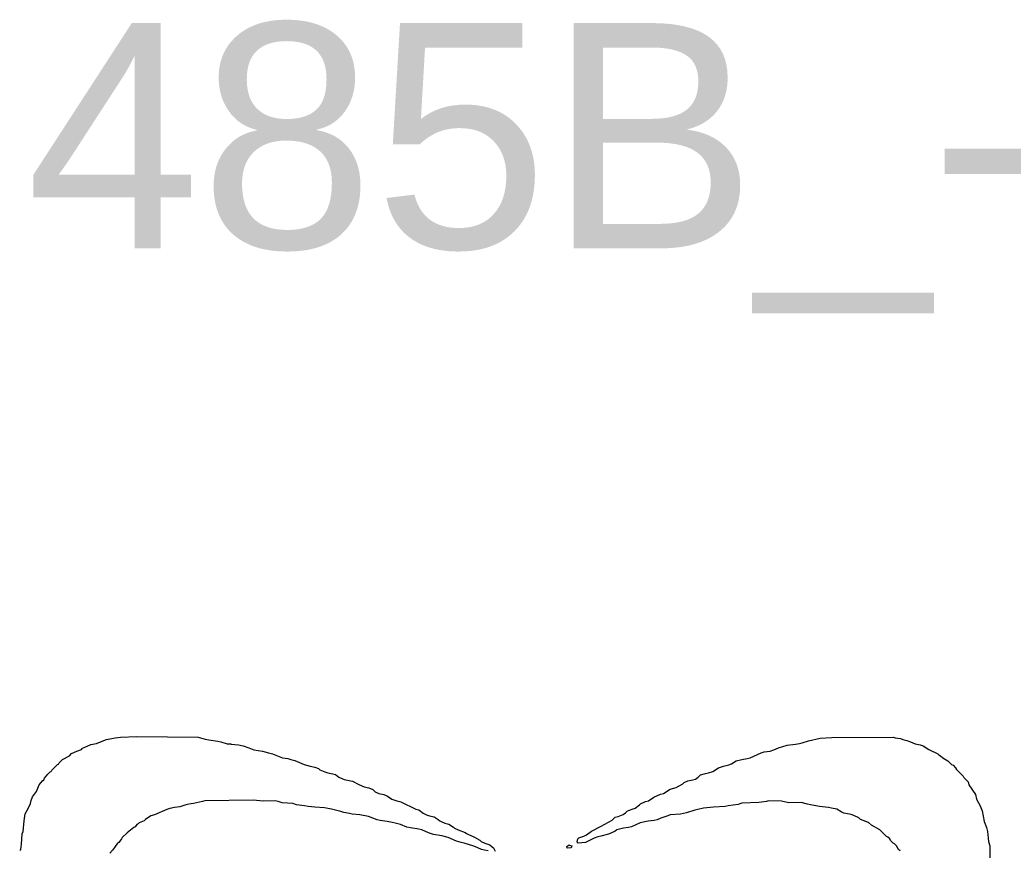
# Model space of a CAD drawing. Header units: inches. Extents: x -4 to 282, y -17 to 94.
# Tile 5 of 31: x -0.02 to 3.47, y -5.14 to -2.19. Entities that reach past the tile are written whole.
import ezdxf

# ---------------------------------------------------------------- set-up
doc = ezdxf.new("R2010")
doc.units = ezdxf.units.IN
doc.layers.add('Top Overlay', color=2, linetype='Continuous')
doc.styles.add('Arial', font='txt', dxfattribs={"height": 0.2})

msp = doc.modelspace()

# ---------------------------------------------------------------- linework, layer by layer
at = {"layer": 'Top Overlay'}
for p, q in [((0.2498, -4.7583), (0.2708, -4.7504)), ((0.2708, -4.7504), (0.2853, -4.7438)), ((0.2853, -4.7438), (0.3168, -4.7386)), ((0.3168, -4.7386), (0.3353, -4.7359)), ((0.3353, -4.7359), (0.3931, -4.7333)), ((0.3931, -4.7333), (0.6115, -4.7359)), ((0.6115, -4.7359), (0.6194, -4.7386)), ((0.6194, -4.7386), (0.6365, -4.7425)), ((0.6365, -4.7425), (0.6496, -4.7452)), ((0.6496, -4.7452), (0.6812, -4.7504)), ((0.6812, -4.7504), (0.6917, -4.753)), ((0.6917, -4.753), (0.7141, -4.7596)), ((2.7567, -4.7557), (2.779, -4.7491)), ((2.779, -4.7491), (2.8198, -4.7399)), ((2.8198, -4.7399), (2.8619, -4.7373)), ((2.8619, -4.7373), (3.0789, -4.7359)), ((3.0789, -4.7359), (3.0868, -4.7386)), ((3.0868, -4.7386), (3.1052, -4.7412)), ((3.1052, -4.7412), (3.1131, -4.7438)), ((3.1131, -4.7438), (3.1276, -4.7478)), ((3.1276, -4.7478), (3.1407, -4.753)), ((3.1407, -4.753), (3.1578, -4.7596)), ((0.1616, -4.7938), (0.1801, -4.7859)), ((0.1801, -4.7859), (0.1972, -4.7794)), ((0.1972, -4.7794), (0.2011, -4.7754)), ((0.2011, -4.7754), (0.2064, -4.7728)), ((0.2064, -4.7728), (0.23, -4.7623)), ((0.23, -4.7623), (0.2498, -4.7583)), ((0.7141, -4.7596), (0.7272, -4.7596)), ((0.7272, -4.7596), (0.7285, -4.7609)), ((0.7285, -4.7609), (0.7548, -4.7636)), ((0.7548, -4.7636), (0.7706, -4.7662)), ((0.7706, -4.7662), (0.7917, -4.7741)), ((0.7917, -4.7741), (0.8088, -4.7807)), ((0.8088, -4.7807), (0.8403, -4.7859)), ((0.8403, -4.7859), (0.8614, -4.7912)), ((2.6107, -4.7912), (2.6212, -4.7886)), ((2.6212, -4.7886), (2.6422, -4.7859)), ((2.6422, -4.7859), (2.6554, -4.7807)), ((2.6554, -4.7807), (2.6725, -4.7741)), ((2.6725, -4.7741), (2.7027, -4.7649)), ((2.7027, -4.7649), (2.733, -4.7609)), ((2.733, -4.7609), (2.7461, -4.7583)), ((2.7461, -4.7583), (2.7567, -4.7557)), ((3.1578, -4.7596), (3.1749, -4.7636)), ((3.1749, -4.7636), (3.1854, -4.7662)), ((3.1854, -4.7662), (3.2065, -4.7794)), ((3.2065, -4.7794), (3.2381, -4.7951)), ((0.1182, -4.8267), (0.1301, -4.8149)), ((0.1301, -4.8149), (0.1538, -4.8017)), ((0.1538, -4.8017), (0.1616, -4.7938)), ((0.8614, -4.7912), (0.8758, -4.7951)), ((0.8758, -4.7951), (0.9113, -4.8096)), ((0.9113, -4.8096), (0.9298, -4.8122)), ((0.9298, -4.8122), (0.9403, -4.8149)), ((0.9403, -4.8149), (0.9548, -4.8188)), ((0.9548, -4.8188), (0.9876, -4.8333)), ((2.5055, -4.8306), (2.5212, -4.8201)), ((2.5212, -4.8201), (2.5423, -4.8149)), ((2.5423, -4.8149), (2.5607, -4.8122)), ((2.5607, -4.8122), (2.5712, -4.8096)), ((2.5712, -4.8096), (2.6107, -4.7912)), ((3.2381, -4.7951), (3.242, -4.7991)), ((3.242, -4.7991), (3.2473, -4.8017)), ((3.2473, -4.8017), (3.2552, -4.8096)), ((3.2552, -4.8096), (3.2736, -4.8201)), ((3.2736, -4.8201), (3.2867, -4.8333)), ((0.0775, -4.8675), (0.0854, -4.8596)), ((0.0854, -4.8596), (0.0893, -4.8583)), ((0.0893, -4.8583), (0.0919, -4.853)), ((0.0919, -4.853), (0.1117, -4.8333)), ((0.1117, -4.8333), (0.1156, -4.832)), ((0.1156, -4.832), (0.1182, -4.8267)), ((0.9876, -4.8333), (1.0087, -4.8385)), ((1.0087, -4.8385), (1.0258, -4.8425)), ((1.0258, -4.8425), (1.0389, -4.8477)), ((1.0389, -4.8477), (1.0429, -4.8517)), ((1.0429, -4.8517), (1.0613, -4.8596)), ((1.0613, -4.8596), (1.0718, -4.8622)), ((2.4239, -4.8622), (2.4384, -4.8583)), ((2.4384, -4.8583), (2.4594, -4.8451)), ((2.4594, -4.8451), (2.4765, -4.8385)), ((2.4765, -4.8385), (2.4962, -4.8346)), ((2.4962, -4.8346), (2.5055, -4.8306)), ((3.2867, -4.8333), (3.292, -4.8359)), ((3.292, -4.8359), (3.3012, -4.8451)), ((3.3012, -4.8451), (3.3038, -4.8504)), ((3.3038, -4.8504), (3.3275, -4.874)), ((0.0472, -4.9056), (0.059, -4.8911)), ((0.059, -4.8911), (0.063, -4.8872)), ((0.063, -4.8872), (0.0656, -4.8819)), ((0.0656, -4.8819), (0.0775, -4.8675)), ((1.0718, -4.8622), (1.0889, -4.8662)), ((1.0889, -4.8662), (1.0994, -4.8688)), ((1.0994, -4.8688), (1.1113, -4.878)), ((1.1113, -4.878), (1.1297, -4.8859)), ((1.1297, -4.8859), (1.1599, -4.8925)), ((1.1599, -4.8925), (1.1823, -4.9043)), ((2.3371, -4.8964), (2.3503, -4.8911)), ((2.3503, -4.8911), (2.3674, -4.8872)), ((2.3674, -4.8872), (2.3779, -4.8846)), ((2.3779, -4.8846), (2.3871, -4.878)), ((2.3871, -4.878), (2.395, -4.8701)), ((2.395, -4.8701), (2.4134, -4.8648)), ((2.4134, -4.8648), (2.4239, -4.8622)), ((3.3275, -4.874), (3.3301, -4.8793)), ((3.3301, -4.8793), (3.3459, -4.8951)), ((0.0235, -4.9477), (0.0367, -4.9293)), ((0.0367, -4.9293), (0.0446, -4.9109)), ((0.0446, -4.9109), (0.0472, -4.9056)), ((1.1823, -4.9043), (1.2007, -4.9122)), ((1.2007, -4.9122), (1.2178, -4.9161)), ((1.2178, -4.9161), (1.231, -4.9214)), ((1.231, -4.9214), (1.2402, -4.9306)), ((2.2634, -4.9359), (2.2871, -4.9201)), ((2.2871, -4.9201), (2.3082, -4.9148)), ((2.3082, -4.9148), (2.3318, -4.9017)), ((2.3318, -4.9017), (2.3371, -4.8964)), ((3.3459, -4.8951), (3.3485, -4.9056)), ((3.3485, -4.9056), (3.3722, -4.9398)), ((0.0156, -4.9714), (0.0183, -4.9609)), ((0.0183, -4.9609), (0.0235, -4.9477)), ((0.6272, -4.9648), (0.5944, -4.9714)), ((0.6351, -4.9622), (0.6272, -4.9648)), ((0.8061, -4.9595), (0.6351, -4.9622)), ((0.8416, -4.9635), (0.8061, -4.9595)), ((0.885, -4.9622), (0.8416, -4.9635)), ((0.8956, -4.9648), (0.885, -4.9622)), ((0.91, -4.9688), (0.8956, -4.9648)), ((1.2402, -4.9306), (1.2533, -4.9359)), ((1.2533, -4.9359), (1.2704, -4.9398)), ((1.2704, -4.9398), (1.2836, -4.9451)), ((1.2836, -4.9451), (1.2993, -4.9556)), ((1.2993, -4.9556), (1.3164, -4.9622)), ((1.3164, -4.9622), (1.3309, -4.9661)), ((2.1819, -4.9727), (2.2003, -4.9648)), ((2.2003, -4.9648), (2.2108, -4.9622)), ((2.2108, -4.9622), (2.2292, -4.949)), ((2.2292, -4.949), (2.2529, -4.9385)), ((2.2529, -4.9385), (2.2634, -4.9359)), ((2.6291, -4.9648), (2.6028, -4.9674)), ((2.637, -4.9622), (2.6291, -4.9648)), ((2.683, -4.9635), (2.637, -4.9622)), ((2.7093, -4.9688), (2.683, -4.9635)), ((3.3722, -4.9398), (3.3748, -4.9556)), ((3.3748, -4.9556), (3.388, -4.9793)), ((-0.0028, -5.0082), (0.0078, -4.9898)), ((0.0078, -4.9898), (0.0156, -4.9714)), ((0.4997, -4.9924), (0.4563, -5.0122)), ((0.5102, -4.9898), (0.4997, -4.9924)), ((0.5273, -4.9858), (0.5102, -4.9898)), ((0.5457, -4.9832), (0.5273, -4.9858)), ((0.5641, -4.978), (0.5457, -4.9832)), ((0.5786, -4.974), (0.5641, -4.978)), ((0.5944, -4.9714), (0.5786, -4.974)), ((0.9469, -4.9714), (0.91, -4.9688)), ((0.96, -4.9766), (0.9469, -4.9714)), ((0.9889, -4.9793), (0.96, -4.9766)), ((1.0021, -4.9819), (0.9889, -4.9793)), ((1.0258, -4.9845), (1.0021, -4.9819)), ((1.06, -4.9872), (1.0258, -4.9845)), ((1.085, -4.9911), (1.06, -4.9872)), ((1.1034, -4.9964), (1.085, -4.9911)), ((1.1178, -5.0003), (1.1034, -4.9964)), ((1.3309, -4.9661), (1.3848, -4.9911)), ((1.3848, -4.9911), (1.3954, -4.9937)), ((1.3954, -4.9937), (1.4098, -5.0056)), ((2.1293, -5.0043), (2.1345, -4.999)), ((2.1345, -4.999), (2.1398, -4.9964)), ((2.1398, -4.9964), (2.153, -4.9911)), ((2.153, -4.9911), (2.1635, -4.9885)), ((2.1635, -4.9885), (2.178, -4.9766)), ((2.178, -4.9766), (2.1819, -4.9727)), ((2.3752, -4.9951), (2.345, -5.0043)), ((2.3858, -4.9924), (2.3752, -4.9951)), ((2.4055, -4.9885), (2.3858, -4.9924)), ((2.441, -4.9845), (2.4055, -4.9885)), ((2.4831, -4.9819), (2.441, -4.9845)), ((2.4936, -4.9793), (2.4831, -4.9819)), ((2.5291, -4.9753), (2.4936, -4.9793)), ((2.5423, -4.9701), (2.5291, -4.9753)), ((2.6028, -4.9674), (2.5423, -4.9701)), ((2.7527, -4.9674), (2.7093, -4.9688)), ((2.7751, -4.974), (2.7527, -4.9674)), ((2.7856, -4.9766), (2.7751, -4.974)), ((2.8172, -4.9819), (2.7856, -4.9766)), ((2.8501, -4.9858), (2.8172, -4.9819)), ((2.8606, -4.9885), (2.8501, -4.9858)), ((2.879, -4.9911), (2.8606, -4.9885)), ((2.8948, -5.0016), (2.879, -4.9911)), ((3.388, -4.9793), (3.3959, -4.9977)), ((3.3959, -4.9977), (3.4025, -5.0358)), ((-0.0107, -5.0713), (-0.0067, -5.0332)), ((-0.0067, -5.0332), (-0.0028, -5.0082)), ((0.4194, -5.0332), (0.4023, -5.0398)), ((0.4247, -5.0279), (0.4194, -5.0332)), ((0.4431, -5.0148), (0.4247, -5.0279)), ((0.4563, -5.0122), (0.4431, -5.0148)), ((1.1284, -5.0029), (1.1178, -5.0003)), ((1.1481, -5.0069), (1.1284, -5.0029)), ((1.1586, -5.0095), (1.1481, -5.0069)), ((1.1849, -5.0122), (1.1586, -5.0095)), ((1.2165, -5.0174), (1.1849, -5.0122)), ((1.2467, -5.0293), (1.2165, -5.0174)), ((1.2573, -5.0319), (1.2467, -5.0293)), ((1.2823, -5.0358), (1.2573, -5.0319)), ((1.4098, -5.0056), (1.4217, -5.0122)), ((1.4217, -5.0122), (1.4322, -5.0148)), ((1.4322, -5.0148), (1.4493, -5.0187)), ((1.4493, -5.0187), (1.4638, -5.0279)), ((1.4638, -5.0279), (1.469, -5.0332)), ((1.469, -5.0332), (1.4743, -5.0358)), ((2.0425, -5.0516), (2.0819, -5.0306)), ((2.0819, -5.0306), (2.0925, -5.02)), ((2.0925, -5.02), (2.103, -5.0174)), ((2.103, -5.0174), (2.1201, -5.0108)), ((2.1201, -5.0108), (2.1293, -5.0043)), ((2.2095, -5.0345), (2.1806, -5.0398)), ((2.2306, -5.0319), (2.2095, -5.0345)), ((2.2411, -5.0293), (2.2306, -5.0319)), ((2.2542, -5.024), (2.2411, -5.0293)), ((2.2792, -5.0148), (2.2542, -5.024)), ((2.2871, -5.0122), (2.2792, -5.0148)), ((2.3239, -5.0095), (2.2871, -5.0122)), ((2.345, -5.0043), (2.3239, -5.0095)), ((2.904, -5.0056), (2.8948, -5.0016)), ((2.9237, -5.0095), (2.904, -5.0056)), ((2.9342, -5.0122), (2.9237, -5.0095)), ((2.9526, -5.02), (2.9342, -5.0122)), ((2.9579, -5.0227), (2.9526, -5.02)), ((2.9632, -5.0279), (2.9579, -5.0227)), ((2.9921, -5.0385), (2.9632, -5.0279)), ((0.3826, -5.0569), (0.3589, -5.0753)), ((0.3879, -5.0542), (0.3826, -5.0569)), ((0.3931, -5.0464), (0.3879, -5.0542)), ((0.3984, -5.0437), (0.3931, -5.0464)), ((0.4023, -5.0398), (0.3984, -5.0437)), ((1.3007, -5.0385), (1.2823, -5.0358)), ((1.3112, -5.0411), (1.3007, -5.0385)), ((1.3296, -5.0464), (1.3112, -5.0411)), ((1.352, -5.0556), (1.3296, -5.0464)), ((1.3651, -5.0582), (1.352, -5.0556)), ((1.3954, -5.0621), (1.3651, -5.0582)), ((1.4059, -5.0648), (1.3954, -5.0621)), ((1.4296, -5.0753), (1.4059, -5.0648)), ((1.4743, -5.0358), (1.4874, -5.0411)), ((1.4874, -5.0411), (1.5019, -5.045)), ((1.5019, -5.045), (1.5177, -5.0556)), ((1.5177, -5.0556), (1.5216, -5.0595)), ((1.5216, -5.0595), (1.5348, -5.0648)), ((1.5348, -5.0648), (1.5598, -5.074)), ((2.0083, -5.07), (2.0425, -5.0516)), ((2.0977, -5.0648), (2.0925, -5.07)), ((2.1214, -5.0595), (2.0977, -5.0648)), ((2.1398, -5.0569), (2.1214, -5.0595)), ((2.1503, -5.0542), (2.1398, -5.0569)), ((2.1806, -5.0398), (2.1503, -5.0542)), ((3.0026, -5.049), (2.9921, -5.0385)), ((3.0316, -5.0648), (3.0026, -5.049)), ((3.0552, -5.0884), (3.0316, -5.0648)), ((3.4025, -5.0358), (3.4104, -5.0569)), ((3.4104, -5.0569), (3.4143, -5.0713)), ((-0.0159, -5.1161), (-0.0133, -5.0792)), ((-0.0133, -5.0792), (-0.0107, -5.0713)), ((0.3392, -5.0976), (0.33, -5.1095)), ((0.3418, -5.0924), (0.3392, -5.0976)), ((0.3589, -5.0753), (0.3418, -5.0924)), ((1.4467, -5.0819), (1.4296, -5.0753)), ((1.4769, -5.0858), (1.4467, -5.0819)), ((1.4993, -5.0924), (1.4769, -5.0858)), ((1.5282, -5.1055), (1.4993, -5.0924)), ((1.5598, -5.074), (1.5637, -5.0779)), ((1.5637, -5.0779), (1.569, -5.0805)), ((1.569, -5.0805), (1.5927, -5.0911)), ((1.5927, -5.0911), (1.6111, -5.1016)), ((1.6111, -5.1016), (1.6163, -5.1069)), ((1.957, -5.1082), (1.9596, -5.0976)), ((1.9596, -5.0976), (1.9636, -5.0937)), ((1.9636, -5.0937), (1.9807, -5.0871)), ((1.9807, -5.0871), (1.9899, -5.0832)), ((2.0175, -5.095), (1.9872, -5.1095)), ((1.9899, -5.0832), (2.0083, -5.07)), ((2.0306, -5.0898), (2.0175, -5.095)), ((2.0412, -5.0871), (2.0306, -5.0898)), ((2.0688, -5.0805), (2.0412, -5.0871)), ((2.0872, -5.0727), (2.0688, -5.0805)), ((2.0925, -5.07), (2.0872, -5.0727)), ((3.0605, -5.0911), (3.0552, -5.0884)), ((3.0671, -5.0976), (3.0605, -5.0911)), ((3.0697, -5.1029), (3.0671, -5.0976)), ((3.0789, -5.1121), (3.0697, -5.1029)), ((3.4143, -5.0713), (3.4183, -5.1069)), ((-0.0225, -5.1384), (-0.0185, -5.1345)), ((-0.0185, -5.1345), (-0.0159, -5.1161)), ((0.3076, -5.1371), (0.2971, -5.1476)), ((0.3142, -5.1279), (0.3076, -5.1371)), ((0.3247, -5.1121), (0.3142, -5.1279)), ((0.33, -5.1095), (0.3247, -5.1121)), ((1.5453, -5.1095), (1.5282, -5.1055)), ((1.5558, -5.1121), (1.5453, -5.1095)), ((1.59, -5.1226), (1.5558, -5.1121)), ((1.6045, -5.1292), (1.59, -5.1226)), ((1.6176, -5.1345), (1.6045, -5.1292)), ((1.6163, -5.1069), (1.6295, -5.1121)), ((1.6282, -5.1371), (1.6176, -5.1345)), ((1.6413, -5.1397), (1.6282, -5.1371)), ((1.6295, -5.1121), (1.6466, -5.1187)), ((1.6466, -5.1187), (1.6558, -5.1253)), ((1.6558, -5.1253), (1.6597, -5.1292)), ((1.6597, -5.1292), (1.6663, -5.1411)), ((1.9202, -5.124), (1.9267, -5.12)), ((1.9215, -5.1305), (1.9202, -5.124)), ((1.9359, -5.1292), (1.9215, -5.1305)), ((1.9267, -5.12), (1.9294, -5.12)), ((1.9294, -5.12), (1.9386, -5.1213)), ((1.9386, -5.1213), (1.9359, -5.1292)), ((1.9609, -5.1121), (1.957, -5.1082)), ((1.9872, -5.1095), (1.9609, -5.1121)), ((3.0842, -5.1147), (3.0789, -5.1121)), ((3.0907, -5.1213), (3.0842, -5.1147)), ((3.0986, -5.1345), (3.0907, -5.1213)), ((3.1039, -5.1397), (3.0986, -5.1345)), ((3.4183, -5.1069), (3.4222, -5.1213)), ((3.4222, -5.1213), (3.4196, -5.316))]:
    msp.add_line(p, q, dxfattribs=at)

# ---------------------------------------------------------------- texts
at = {"layer": 'Top Overlay', "style": 'Arial'}
msp.add_text('485B_-', height=0.8, rotation=360, dxfattribs=at).set_placement((0, -3))

doc.saveas('drawing.dxf')
